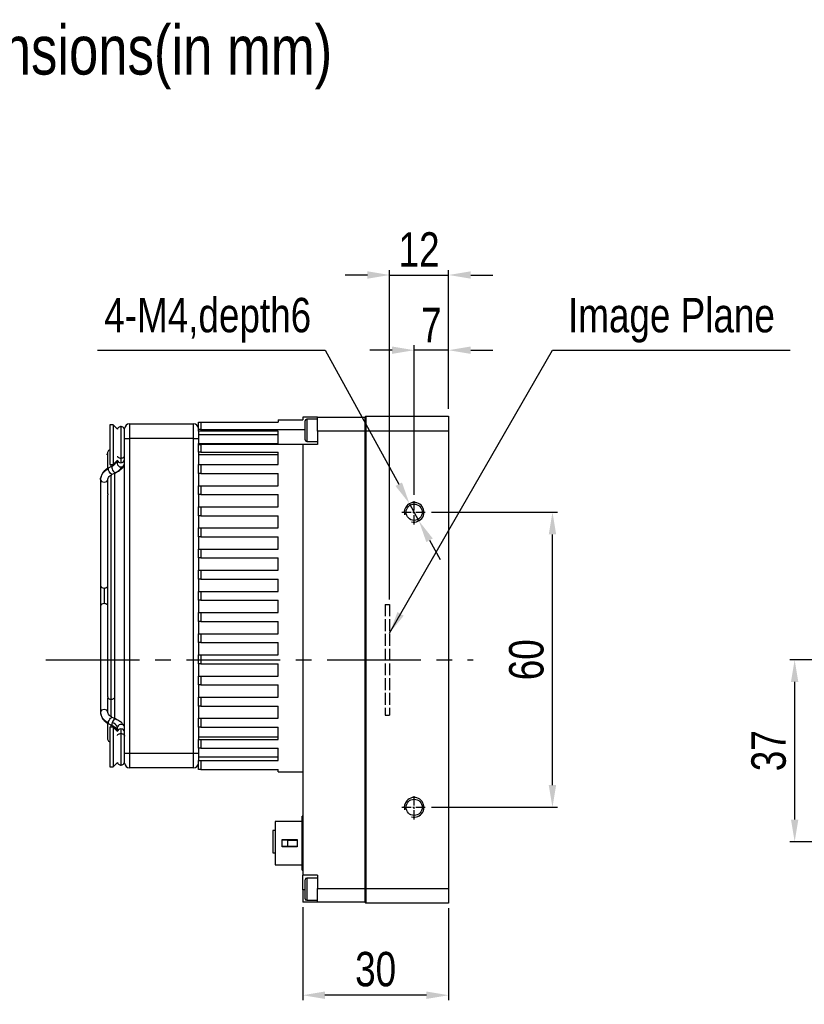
# Model space of a CAD drawing. Header units: millimetres. Extents: x 0 to 14224, y 0 to 1602.
# Tile 3 of 8: x 13936 to 14095, y 1402 to 1602. Entities that reach past the tile are written whole.
import ezdxf

# ---------------------------------------------------------------- set-up
doc = ezdxf.new("R2010")
doc.units = ezdxf.units.MM
for name, pattern in [('ACAD_ISO02W100', [15, 12, -3]), ('CENTER', [50.8, 31.75, -6.35, 6.35, -6.35]), ('CENTER2', [28.575, 19.05, -3.175, 3.175, -3.175])]:
    doc.linetypes.add(name, pattern=pattern)
for name, color, linetype, lineweight in [('粗实线', 7, 'Continuous', 50), ('细实线', 3, 'Continuous', 25), ('细点画线', 1, 'CENTER2', 25), ('细虚线', 2, 'ACAD_ISO02W100', 25)]:
    doc.layers.add(name, color=color, linetype=linetype, lineweight=lineweight)
doc.styles.add('iTek', font='txt', dxfattribs={"width": 0.8, "height": 7})
doc.dimstyles.new('iTek', dxfattribs={"dimscale": 0, "dimtxt": 7, "dimasz": 4.5, "dimexe": 1, "dimexo": 1, "dimgap": 1.5, "dimtad": 1, "dimtoh": 1, "dimdsep": 46, "dimtxsty": 'iTek', "dimcen": 4, "dimclrd": 256, "dimclre": 256, "dimclrt": 256, "dimazin": 2, "dimtfac": 1, "dimtmove": 0, "dimatfit": 3, "dimfxl": 1, "dimlwd": -1, "dimlwe": -1, "dimarcsym": 0})

# ---------------------------------------------------------------- blocks, each defined once
blk = doc.blocks.new('*D76')
at = {"layer": 'Defpoints', "color": 0}
for p in [(13828.12, 1534.21), (13737.12, 1519.68), (13828.12, 1519.68), (14172.47, 1430.38), (14187.47, 1430.38), (14187.47, 1402.62)]:
    blk.add_point(p, dxfattribs=at)
at = {"layer": '细实线'}
for p, q in [((13737.12, 1520.68), (13737.12, 1535.21)), ((13741.62, 1534.21), (13823.62, 1534.21)), ((13828.12, 1520.68), (13828.12, 1535.21)), ((14172.47, 1429.38), (14172.47, 1401.62)), ((14187.47, 1429.38), (14187.47, 1401.62)), ((14176.97, 1402.62), (14182.97, 1402.62))]:
    blk.add_line(p, q, dxfattribs=at)
for points in [[(13741.62, 1534.96), (13741.62, 1533.46), (13737.12, 1534.21)], [(13823.62, 1534.96), (13823.62, 1533.46), (13828.12, 1534.21)], [(14176.97, 1403.37), (14176.97, 1401.87), (14172.47, 1402.62)], [(14182.97, 1403.37), (14182.97, 1401.87), (14187.47, 1402.62)]]:
    blk.add_solid(points, dxfattribs=at)
at = {"layer": '细实线', "char_height": 7, "attachment_point": 5, "style": 'iTek'}
for s, insert in [('91', (13782.62, 1539.48)), ('15', (14179.97, 1407.8))]:
    blk.add_mtext(s, dxfattribs=dict(at, insert=insert))
blk = doc.blocks.new('*D83')
at = {"layer": 'Defpoints', "color": 0}
for p in [(14015.8, 1534.62), (14022.8, 1521.68), (14015.8, 1504.18)]:
    blk.add_point(p, dxfattribs=at)
at = {"layer": '细实线'}
for p, q in [((14015.8, 1505.18), (14015.8, 1535.62)), ((14022.8, 1522.68), (14022.8, 1535.62)), ((14011.3, 1534.62), (14006.8, 1534.62)), ((14022.8, 1534.62), (14015.8, 1534.62)), ((14027.3, 1534.62), (14031.8, 1534.62))]:
    blk.add_line(p, q, dxfattribs=at)
for points in [[(14011.3, 1535.37), (14011.3, 1533.87), (14015.8, 1534.62)], [(14027.3, 1535.37), (14027.3, 1533.87), (14022.8, 1534.62)]]:
    blk.add_solid(points, dxfattribs=at)
at = {"layer": '细实线', "insert": (14019.3, 1539.74), "char_height": 7, "attachment_point": 5, "style": 'iTek'}
blk.add_mtext('7', dxfattribs=at)
blk = doc.blocks.new('*D84')
at = {"layer": 'Defpoints', "color": 0}
for p in [(14014.84, 1503.43), (14016.76, 1499.92)]:
    blk.add_point(p, dxfattribs=at)
at = {"layer": '细实线'}
for p, q in [((13951.45, 1534.62), (13997.72, 1534.62)), ((13997.72, 1534.62), (14012.67, 1507.37)), ((14016.76, 1499.92), (14014.84, 1503.43)), ((14018.92, 1495.98), (14021.09, 1492.03))]:
    blk.add_line(p, q, dxfattribs=at)
for points in [[(14013.33, 1507.73), (14012.01, 1507.01), (14014.84, 1503.43)], [(14019.58, 1496.34), (14018.27, 1495.62), (14016.76, 1499.92)]]:
    blk.add_solid(points, dxfattribs=at)
at = {"layer": '细实线', "insert": (13973.84, 1540.71), "char_height": 7, "attachment_point": 5, "style": 'iTek'}
blk.add_mtext('4-M4,depth6', dxfattribs=at)
blk = doc.blocks.new('*D82')
at = {"layer": 'Defpoints', "color": 0}
for p in [(14022.8, 1549.91), (14022.8, 1521.68), (14010.8, 1482.93)]:
    blk.add_point(p, dxfattribs=at)
at = {"layer": '细实线'}
for p, q in [((14006.3, 1549.91), (14001.8, 1549.91)), ((14010.8, 1483.93), (14010.8, 1550.91)), ((14010.8, 1549.91), (14022.8, 1549.91)), ((14022.8, 1522.68), (14022.8, 1550.91)), ((14027.3, 1549.91), (14031.8, 1549.91))]:
    blk.add_line(p, q, dxfattribs=at)
for points in [[(14006.3, 1550.66), (14006.3, 1549.16), (14010.8, 1549.91)], [(14027.3, 1550.66), (14027.3, 1549.16), (14022.8, 1549.91)]]:
    blk.add_solid(points, dxfattribs=at)
at = {"layer": '细实线', "insert": (14016.8, 1555.1), "char_height": 7, "attachment_point": 5, "style": 'iTek'}
blk.add_mtext('12', dxfattribs=at)
blk = doc.blocks.new('*D89')
at = {"layer": 'Defpoints', "color": 0}
for p in [(13993.15, 1422.38), (14022.8, 1422.18), (13993.15, 1403.47)]:
    blk.add_point(p, dxfattribs=at)
at = {"layer": '细实线'}
for p, q in [((13993.15, 1421.38), (13993.15, 1402.47)), ((14022.8, 1421.18), (14022.8, 1402.47)), ((14018.3, 1403.47), (13997.65, 1403.47))]:
    blk.add_line(p, q, dxfattribs=at)
for points in [[(13997.65, 1404.22), (13997.65, 1402.72), (13993.15, 1403.47)], [(14018.3, 1404.22), (14018.3, 1402.72), (14022.8, 1403.47)]]:
    blk.add_solid(points, dxfattribs=at)
at = {"layer": '细实线', "insert": (14007.97, 1408.73), "char_height": 7, "attachment_point": 5, "style": 'iTek'}
blk.add_mtext('30', dxfattribs=at)
blk = doc.blocks.new('*D90')
at = {"layer": 'Defpoints', "color": 0}
for p in [(14018.3, 1501.68), (14043.91, 1501.68), (14018.3, 1441.68)]:
    blk.add_point(p, dxfattribs=at)
at = {"layer": '细实线'}
for p, q in [((14019.3, 1501.68), (14044.91, 1501.68)), ((14043.91, 1446.18), (14043.91, 1497.18)), ((14019.3, 1441.68), (14044.91, 1441.68))]:
    blk.add_line(p, q, dxfattribs=at)
for points in [[(14043.16, 1497.18), (14044.66, 1497.18), (14043.91, 1501.68)], [(14043.16, 1446.18), (14044.66, 1446.18), (14043.91, 1441.68)]]:
    blk.add_solid(points, dxfattribs=at)
at = {"layer": '细实线', "insert": (14038.64, 1471.68), "char_height": 7, "attachment_point": 5, "rotation": 90, "style": 'iTek'}
blk.add_mtext('60', dxfattribs=at)
blk = doc.blocks.new('*D71')
at = {"layer": 'Defpoints', "color": 0}
for p in [(14101.47, 1471.68), (14093.14, 1434.68), (14111.97, 1434.68)]:
    blk.add_point(p, dxfattribs=at)
at = {"layer": '细实线'}
for p, q in [((14100.47, 1471.68), (14092.14, 1471.68)), ((14093.14, 1467.18), (14093.14, 1439.18)), ((14110.97, 1434.68), (14092.14, 1434.68))]:
    blk.add_line(p, q, dxfattribs=at)
for points in [[(14092.39, 1467.18), (14093.89, 1467.18), (14093.14, 1471.68)], [(14092.39, 1439.18), (14093.89, 1439.18), (14093.14, 1434.68)]]:
    blk.add_solid(points, dxfattribs=at)
at = {"layer": '细实线', "insert": (14087.88, 1453.18), "char_height": 7, "attachment_point": 5, "rotation": 90, "style": 'iTek'}
blk.add_mtext('37', dxfattribs=at)

msp = doc.modelspace()

# ---------------------------------------------------------------- linework, layer by layer
at = {"layer": '粗实线', "lineweight": 30}
for p, q in [((13957.948, 1519.675), (13957.948, 1516.675)), ((13957.948, 1519.675), (13970.948, 1519.675)), ((13970.948, 1516.675), (13970.948, 1519.675)), ((13971.948, 1518.475), (13971.948, 1519.975)), ((13971.948, 1519.975), (13972.448, 1519.975)), ((13972.448, 1519.975), (13972.448, 1518.475)), ((13972.448, 1519.975), (13988.148, 1519.975)), ((13988.148, 1520.475), (13988.148, 1519.975)), ((13988.148, 1520.475), (13993.148, 1520.475)), ((13993.148, 1520.975), (13993.148, 1520.475)), ((13996.148, 1520.975), (13993.148, 1520.975)), ((13993.648, 1516.388), (13993.648, 1520.263)), ((13996.148, 1520.575), (13993.96, 1520.575)), ((13993.96, 1520.575), (13993.96, 1516.075)), ((13996.148, 1518.175), (13996.148, 1520.975)), ((13996.148, 1520.975), (14005.798, 1520.975)), ((14005.998, 1521.175), (14005.798, 1520.975)), ((14005.798, 1520.975), (14005.798, 1518.175)), ((14005.998, 1521.175), (14005.998, 1518.175)), ((14005.998, 1521.175), (14022.798, 1521.175)), ((14022.798, 1521.175), (14022.798, 1518.175)), ((13954.628, 1519.445), (13953.948, 1519.445)), ((13953.948, 1519.445), (13953.948, 1511.405)), ((13955.497, 1518.576), (13954.628, 1519.445)), ((13954.628, 1519.445), (13954.628, 1511.405)), ((13956.198, 1519.082), (13956.198, 1512.68)), ((13956.948, 1516.675), (13956.948, 1518.675)), ((13971.948, 1518.175), (13971.948, 1518.475)), ((13972.448, 1518.475), (13971.948, 1518.475)), ((13971.948, 1518.175), (13971.948, 1516.675)), ((13972.448, 1518.175), (13971.948, 1518.175)), ((13972.448, 1518.475), (13972.448, 1518.175)), ((13972.448, 1518.475), (13993.648, 1518.475)), ((13988.148, 1518.175), (13972.448, 1518.175)), ((13988.148, 1515.675), (13988.148, 1518.175)), ((13996.148, 1518.175), (13996.148, 1515.475)), ((14005.798, 1518.175), (13996.148, 1518.175)), ((14005.798, 1518.175), (14005.798, 1425.175)), ((14005.998, 1518.175), (14005.798, 1518.175)), ((14005.998, 1518.175), (14005.998, 1425.175)), ((14022.798, 1518.175), (14005.998, 1518.175)), ((14022.798, 1518.175), (14022.798, 1425.175)), ((13956.948, 1516.675), (13957.948, 1516.675)), ((13956.948, 1452.675), (13956.948, 1516.675)), ((13957.948, 1516.675), (13957.948, 1452.675)), ((13970.948, 1516.675), (13957.948, 1516.675)), ((13970.948, 1452.675), (13970.948, 1516.675)), ((13970.948, 1516.675), (13971.948, 1516.675)), ((13988.148, 1517.425), (13971.948, 1517.425)), ((13971.948, 1516.675), (13971.948, 1515.675)), ((13971.948, 1515.675), (13988.148, 1515.675)), ((13971.948, 1515.475), (13971.948, 1515.675)), ((13993.96, 1516.075), (13996.148, 1516.075)), ((13971.948, 1513.875), (13971.948, 1515.475)), ((13971.948, 1515.475), (13972.448, 1515.475)), ((13971.948, 1513.875), (13971.948, 1511.375)), ((13972.448, 1513.875), (13971.948, 1513.875)), ((13972.448, 1515.475), (13972.448, 1513.875)), ((13993.148, 1515.475), (13972.448, 1515.475)), ((13972.448, 1513.875), (13988.148, 1513.875)), ((13988.148, 1511.375), (13988.148, 1513.875)), ((13993.148, 1515.475), (13993.148, 1427.875)), ((13996.148, 1515.475), (13993.148, 1515.475)), ((13954.628, 1511.405), (13955.448, 1512.226)), ((13954.948, 1511.441), (13954.948, 1511.725)), ((13955.448, 1512.225), (13955.448, 1511.607)), ((13956.948, 1511.53), (13956.947, 1511.574)), ((13971.948, 1513.425), (13988.148, 1513.425)), ((13954.431, 1511.059), (13953.759, 1510.73)), ((13953.948, 1511.405), (13954.628, 1511.405)), ((13954.198, 1510.945), (13954.198, 1511.405)), ((13954.45, 1511.067), (13954.411, 1511.047)), ((13954.419, 1509.383), (13955.091, 1509.712)), ((13954.768, 1511.274), (13954.473, 1511.071)), ((13954.868, 1511.378), (13954.768, 1511.274)), ((13954.948, 1464.17), (13954.948, 1509.642)), ((13955.049, 1509.7), (13955.704, 1510.103)), ((13955.091, 1509.712), (13955.11, 1509.724)), ((13971.948, 1509.575), (13971.948, 1511.375)), ((13971.948, 1511.375), (13972.448, 1511.375)), ((13971.948, 1509.575), (13971.948, 1507.075)), ((13972.448, 1509.575), (13971.948, 1509.575)), ((13972.448, 1511.375), (13972.448, 1509.575)), ((13972.448, 1511.375), (13988.148, 1511.375)), ((13972.448, 1509.575), (13988.148, 1509.575)), ((13988.148, 1507.075), (13988.148, 1509.575)), ((13952.048, 1508.313), (13952.048, 1486.797)), ((13952.074, 1508.624), (13952.061, 1508.215)), ((13953.548, 1505.446), (13953.548, 1508.313)), ((13954.198, 1463.639), (13954.198, 1509.255)), ((13971.948, 1505.275), (13971.948, 1507.075)), ((13971.948, 1507.075), (13972.448, 1507.075)), ((13972.448, 1507.075), (13972.448, 1505.275)), ((13972.448, 1507.075), (13988.148, 1507.075)), ((13953.448, 1504.922), (13953.448, 1464.434)), ((13971.948, 1505.275), (13971.948, 1502.775)), ((13972.448, 1505.275), (13971.948, 1505.275)), ((13972.448, 1505.275), (13988.148, 1505.275)), ((13988.148, 1502.775), (13988.148, 1505.275)), ((13971.948, 1500.975), (13971.948, 1502.775)), ((13971.948, 1502.775), (13972.448, 1502.775)), ((13972.448, 1502.775), (13972.448, 1500.975)), ((13972.448, 1502.775), (13988.148, 1502.775)), ((13971.948, 1500.975), (13971.948, 1498.475)), ((13972.448, 1500.975), (13971.948, 1500.975)), ((13972.448, 1500.975), (13988.148, 1500.975)), ((13988.148, 1498.475), (13988.148, 1500.975)), ((13971.948, 1496.675), (13971.948, 1498.475)), ((13971.948, 1498.475), (13972.448, 1498.475)), ((13972.448, 1498.475), (13972.448, 1496.675)), ((13972.448, 1498.475), (13988.148, 1498.475)), ((13971.948, 1496.675), (13971.948, 1494.175)), ((13972.448, 1496.675), (13971.948, 1496.675)), ((13972.448, 1496.675), (13988.148, 1496.675)), ((13988.148, 1494.175), (13988.148, 1496.675)), ((13971.948, 1492.375), (13971.948, 1494.175)), ((13971.948, 1494.175), (13972.448, 1494.175)), ((13972.448, 1494.175), (13972.448, 1492.375)), ((13972.448, 1494.175), (13988.148, 1494.175)), ((13971.948, 1492.375), (13971.948, 1489.875)), ((13972.448, 1492.375), (13971.948, 1492.375)), ((13972.448, 1492.375), (13988.148, 1492.375)), ((13988.148, 1489.875), (13988.148, 1492.375)), ((13971.948, 1488.075), (13971.948, 1489.875)), ((13971.948, 1489.875), (13972.448, 1489.875)), ((13972.448, 1489.875), (13972.448, 1488.075)), ((13972.448, 1489.875), (13988.148, 1489.875)), ((13971.948, 1488.075), (13971.948, 1485.575)), ((13972.448, 1488.075), (13971.948, 1488.075)), ((13972.448, 1488.075), (13988.148, 1488.075)), ((13988.148, 1485.575), (13988.148, 1488.075)), ((13952.798, 1486.266), (13952.798, 1483.084)), ((13971.948, 1483.775), (13971.948, 1485.575)), ((13971.948, 1485.575), (13972.448, 1485.575)), ((13972.448, 1485.575), (13972.448, 1483.775)), ((13972.448, 1485.575), (13988.148, 1485.575)), ((13971.948, 1483.775), (13971.948, 1481.275)), ((13972.448, 1483.775), (13971.948, 1483.775)), ((13972.448, 1483.775), (13988.148, 1483.775)), ((13988.148, 1481.275), (13988.148, 1483.775)), ((13952.048, 1482.554), (13952.048, 1461.038)), ((13971.948, 1479.475), (13971.948, 1481.275)), ((13971.948, 1481.275), (13972.448, 1481.275)), ((13972.448, 1481.275), (13972.448, 1479.475)), ((13972.448, 1481.275), (13988.148, 1481.275)), ((13971.948, 1479.475), (13971.948, 1476.975)), ((13972.448, 1479.475), (13971.948, 1479.475)), ((13972.448, 1479.475), (13988.148, 1479.475)), ((13988.148, 1476.975), (13988.148, 1479.475)), ((13971.948, 1475.175), (13971.948, 1476.975)), ((13971.948, 1476.975), (13972.448, 1476.975)), ((13972.448, 1476.975), (13972.448, 1475.175)), ((13972.448, 1476.975), (13988.148, 1476.975)), ((13971.948, 1475.175), (13971.948, 1472.675)), ((13972.448, 1475.175), (13971.948, 1475.175)), ((13972.448, 1475.175), (13988.148, 1475.175)), ((13988.148, 1472.675), (13988.148, 1475.175)), ((13971.948, 1470.875), (13971.948, 1472.675)), ((13971.948, 1472.675), (13972.448, 1472.675)), ((13972.448, 1472.675), (13972.448, 1470.875)), ((13972.448, 1472.675), (13988.148, 1472.675)), ((13971.948, 1470.875), (13971.948, 1468.375)), ((13972.448, 1470.875), (13971.948, 1470.875)), ((13972.448, 1470.875), (13988.148, 1470.875)), ((13988.148, 1468.375), (13988.148, 1470.875)), ((13971.948, 1466.575), (13971.948, 1468.375)), ((13971.948, 1468.375), (13972.448, 1468.375)), ((13972.448, 1468.375), (13972.448, 1466.575)), ((13972.448, 1468.375), (13988.148, 1468.375)), ((13971.948, 1466.575), (13971.948, 1464.075)), ((13972.448, 1466.575), (13971.948, 1466.575)), ((13972.448, 1466.575), (13988.148, 1466.575)), ((13988.148, 1464.075), (13988.148, 1466.575)), ((13953.548, 1461.038), (13953.548, 1463.905)), ((13954.198, 1460.069), (13954.198, 1463.639)), ((13954.948, 1459.708), (13954.948, 1464.17)), ((13971.948, 1462.275), (13971.948, 1464.075)), ((13971.948, 1464.075), (13972.448, 1464.075)), ((13972.448, 1464.075), (13972.448, 1462.275)), ((13972.448, 1464.075), (13988.148, 1464.075)), ((13971.948, 1462.275), (13971.948, 1459.775)), ((13972.448, 1462.275), (13971.948, 1462.275)), ((13972.448, 1462.275), (13988.148, 1462.275)), ((13988.148, 1459.775), (13988.148, 1462.275)), ((13953.548, 1461.038), (13953.534, 1461.14)), ((13955.091, 1459.638), (13954.419, 1459.967)), ((13955.091, 1459.638), (13955.11, 1459.626)), ((13955.352, 1459.495), (13955.11, 1459.626)), ((13971.948, 1457.975), (13971.948, 1459.775)), ((13971.948, 1459.775), (13972.448, 1459.775)), ((13972.448, 1459.775), (13972.448, 1457.975)), ((13972.448, 1459.775), (13988.148, 1459.775)), ((13953.448, 1458.75), (13953.448, 1455.675)), ((13953.759, 1458.62), (13954.431, 1458.291)), ((13954.628, 1457.945), (13953.948, 1457.945)), ((13953.948, 1457.945), (13953.948, 1449.905)), ((13954.198, 1457.945), (13954.198, 1458.406)), ((13955.448, 1457.125), (13954.628, 1457.945)), ((13954.628, 1457.945), (13954.628, 1449.905)), ((13954.948, 1457.625), (13954.948, 1457.965)), ((13955.448, 1457.809), (13955.489, 1458.046)), ((13955.448, 1457.809), (13955.448, 1457.125)), ((13971.948, 1457.975), (13971.948, 1455.475)), ((13972.448, 1457.975), (13971.948, 1457.975)), ((13972.448, 1457.975), (13988.148, 1457.975)), ((13988.148, 1455.475), (13988.148, 1457.975)), ((13956.198, 1456.67), (13956.198, 1450.268)), ((13988.148, 1455.925), (13971.948, 1455.925)), ((13971.948, 1453.675), (13971.948, 1455.475)), ((13971.948, 1455.475), (13972.448, 1455.475)), ((13972.448, 1455.475), (13972.448, 1453.675)), ((13972.448, 1455.475), (13988.148, 1455.475)), ((13971.948, 1453.675), (13971.948, 1452.675)), ((13972.448, 1453.675), (13971.948, 1453.675)), ((13972.448, 1453.675), (13988.148, 1453.675)), ((13988.148, 1451.175), (13988.148, 1453.675)), ((13956.948, 1450.675), (13956.948, 1452.675)), ((13956.948, 1452.675), (13957.948, 1452.675)), ((13957.948, 1452.675), (13957.948, 1449.675)), ((13957.948, 1452.675), (13970.948, 1452.675)), ((13970.948, 1449.675), (13970.948, 1452.675)), ((13970.948, 1452.675), (13971.948, 1452.675)), ((13971.948, 1452.675), (13971.948, 1451.175)), ((13971.948, 1451.925), (13988.148, 1451.925)), ((13953.948, 1449.905), (13954.628, 1449.905)), ((13954.628, 1449.905), (13955.497, 1450.774)), ((13970.948, 1449.675), (13957.948, 1449.675)), ((13971.948, 1449.375), (13971.948, 1451.175)), ((13971.948, 1451.175), (13972.448, 1451.175)), ((13972.448, 1451.175), (13972.448, 1449.375)), ((13972.448, 1451.175), (13988.148, 1451.175)), ((13972.448, 1449.375), (13971.948, 1449.375)), ((13972.448, 1449.375), (13988.148, 1449.375)), ((13988.148, 1448.875), (13988.148, 1449.375)), ((13988.148, 1448.875), (13993.148, 1448.875)), ((13993.148, 1439.875), (13993.048, 1439.875)), ((13993.048, 1428.875), (13993.048, 1439.875)), ((13993.048, 1438.8), (13987.548, 1438.8)), ((13987.548, 1438.8), (13987.548, 1429.95)), ((13987.548, 1436.95), (13987.085, 1436.95)), ((13988.948, 1433.625), (13988.948, 1435.125)), ((13988.948, 1435.125), (13992.048, 1435.125)), ((13990.046, 1435.025), (13988.948, 1435.025)), ((13990.046, 1433.725), (13988.948, 1433.725)), ((13992.048, 1433.625), (13988.948, 1433.625)), ((13990.046, 1435.025), (13992.048, 1435.025)), ((13992.048, 1433.725), (13990.046, 1433.725)), ((13992.048, 1435.125), (13992.048, 1433.625)), ((13987.085, 1432.4), (13987.548, 1432.4)), ((13987.548, 1429.95), (13993.048, 1429.95)), ((13993.048, 1428.875), (13993.148, 1428.875)), ((13996.148, 1427.875), (13993.148, 1427.875)), ((13993.148, 1424.875), (13993.148, 1427.875)), ((13996.148, 1427.875), (13996.148, 1425.175)), ((13993.648, 1423.088), (13993.648, 1426.963)), ((13996.148, 1427.275), (13993.96, 1427.275)), ((13993.96, 1427.275), (13993.96, 1422.775)), ((13993.148, 1424.875), (13993.148, 1422.375)), ((13993.648, 1424.875), (13993.148, 1424.875)), ((13996.148, 1425.175), (14005.798, 1425.175)), ((13996.148, 1422.375), (13996.148, 1425.175)), ((14005.798, 1425.175), (14005.798, 1422.375)), ((14005.998, 1425.175), (14005.798, 1425.175)), ((14005.998, 1425.175), (14022.798, 1425.175)), ((14005.998, 1425.175), (14005.998, 1422.175)), ((14022.798, 1425.175), (14022.798, 1422.175)), ((13996.148, 1422.375), (13993.148, 1422.375)), ((13993.96, 1422.775), (13996.148, 1422.775)), ((14005.798, 1422.375), (13996.148, 1422.375)), ((14005.998, 1422.175), (14005.798, 1422.375)), ((14022.798, 1422.175), (14005.998, 1422.175))]:
    msp.add_line(p, q, dxfattribs=at)
at = {"layer": '粗实线', "lineweight": 30, "flags": 128}
for points in [[(13953.662, 1510.493), (13953.695, 1510.662), (13953.759, 1510.73)], [(13954.419, 1509.383), (13954.391, 1509.373), (13954.253, 1509.4), (13954.089, 1509.526), (13953.926, 1509.734), (13953.787, 1509.99), (13953.695, 1510.256), (13953.662, 1510.493)], [(13954.411, 1511.047), (13954.344, 1510.927), (13954.34, 1510.724), (13954.4, 1510.469), (13954.515, 1510.202), (13954.668, 1509.963), (13954.835, 1509.788), (13954.99, 1509.704), (13955.091, 1509.712)], [(13954.411, 1511.047), (13954.646, 1511.184), (13954.752, 1511.262)], [(13952.048, 1508.313), (13952.075, 1508.632), (13952.085, 1508.686)], [(13952.048, 1508.313), (13952.105, 1508.11), (13952.267, 1507.938), (13952.511, 1507.823), (13952.798, 1507.783), (13953.085, 1507.823), (13953.328, 1507.938), (13953.491, 1508.11), (13953.548, 1508.313)], [(13953.534, 1461.14), (13953.491, 1461.24), (13953.328, 1461.413), (13953.085, 1461.528), (13952.798, 1461.568), (13952.511, 1461.528), (13952.267, 1461.413), (13952.105, 1461.24), (13952.048, 1461.038)], [(13952.048, 1461.038), (13952.075, 1460.718), (13952.085, 1460.664)], [(13952.048, 1461.038), (13952.075, 1460.718), (13952.115, 1460.536)], [(13953.662, 1458.858), (13953.695, 1459.094), (13953.787, 1459.361), (13953.926, 1459.617), (13954.089, 1459.824), (13954.253, 1459.951), (13954.391, 1459.977), (13954.419, 1459.967)], [(13955.09, 1459.639), (13955.006, 1459.649), (13954.854, 1459.577), (13954.687, 1459.412), (13954.532, 1459.179), (13954.411, 1458.913)], [(13953.759, 1458.62), (13953.695, 1458.688), (13953.662, 1458.858)], [(13954.411, 1458.913), (13954.344, 1458.655), (13954.34, 1458.444), (13954.4, 1458.312), (13954.427, 1458.293)]]:
    msp.add_lwpolyline(points, dxfattribs=at)
at = {"layer": '粗实线', "lineweight": 30}
for centre in [(14015.798, 1501.675), (14015.798, 1441.675)]:
    msp.add_circle(centre, 1.65, dxfattribs=at)
for centre, radius, start, end in [((13957.948, 1518.675), 1, 90, 180), ((13970.948, 1518.675), 1, 0, 90), ((13993.96, 1520.263), 0.312, 90, 180), ((13993.96, 1516.388), 0.312, 180, 270), ((13956.185, 1511.62), 0.738, 181.01009, 270.97584), ((13956.187, 1512.451), 0.741, 190.46188, 270.86105), ((13956.214, 1512.443), 0.733, 268.69455, 359.33953), ((13956.21, 1511.62), 0.738, 269.02444, 358.98992), ((13954.752, 1507.95), 2.766, 113.18963, 164.56167), ((13953.726, 1512.547), 3.144, 296.12866, 328.6877), ((13952.704, 1486.929), 0.67, 191.42168, 278.04935), ((13952.838, 1487.095), 0.829, 267.19483, 317.28006), ((13952.704, 1482.421), 0.67, 81.95057, 168.57841), ((13952.838, 1482.256), 0.829, 42.72003, 92.80522), ((13954.752, 1461.401), 2.766, 195.43832, 246.81032), ((13953.878, 1457.147), 1.844, 29.1538, 73.19888), ((13953.532, 1456.572), 1.947, 18.68498, 43.36599), ((13956.187, 1456.899), 0.741, 89.13888, 169.53837), ((13956.195, 1457.786), 0.753, 1.70293, 159.83192), ((13956.21, 1456.903), 0.738, 1.47724, 90.97005), ((13957.948, 1450.675), 1, 180, 270), ((13970.948, 1450.675), 1, 270, 0), ((13993.96, 1426.963), 0.312, 90, 180), ((13993.96, 1423.088), 0.312, 180, 270)]:
    msp.add_arc(centre, radius, start, end, dxfattribs=at)
for points, knots in [([(13956.273, 1519.078), (13956.172, 1519.077), (13955.961, 1519.074), (13955.686, 1518.903), (13955.522, 1518.715), (13955.5, 1518.592), (13955.497, 1518.576)], [0, 0, 0, 0, 0.2984668, 0.6250121, 0.9515509, 1, 1, 1, 1]), ([(13956.948, 1518.332), (13956.936, 1518.432), (13956.912, 1518.641), (13956.716, 1518.905), (13956.434, 1519.073), (13956.223, 1519.077), (13956.123, 1519.078)], [0, 0, 0, 0, 0.2387715, 0.5000003, 0.7612301, 1, 1, 1, 1]), ([(13953.948, 1514.375), (13953.859, 1514.334), (13953.67, 1514.246), (13953.485, 1513.988), (13953.361, 1512.954), (13953.484, 1513.924), (13953.438, 1513.276), (13953.45, 1512.949), (13953.447, 1512.322), (13953.448, 1511.565), (13953.448, 1510.938), (13953.448, 1510.593), (13953.448, 1510.584)], [0, 0, 0, 0, 0.0201927, 0.042724, 0.0633183, 0.2186732, 0.3740281, 0.529383, 0.6847379, 0.8400928, 0.9954477, 1, 1, 1, 1]), ([(13955.326, 1512.104), (13955.31, 1512.047), (13955.252, 1511.851), (13955.097, 1511.599), (13954.932, 1511.44), (13954.868, 1511.378)], [0, 0, 0, 0, 0.1986568, 0.6867281, 1, 1, 1, 1]), ([(13955.09, 1509.712), (13955.365, 1509.856), (13955.905, 1510.14), (13956.487, 1510.598), (13956.868, 1511.052), (13956.922, 1511.377), (13956.948, 1511.529)], [0, 0, 0, 0, 0.2733921, 0.5377371, 0.7823969, 1, 1, 1, 1]), ([(13955.484, 1513.085), (13955.49, 1513.058), (13955.512, 1512.955), (13955.675, 1512.815), (13955.924, 1512.7), (13956.109, 1512.687), (13956.198, 1512.68)], [0, 0, 0, 0, 0.1169548, 0.445502, 0.7323382, 1, 1, 1, 1]), ([(13956.198, 1512.68), (13956.286, 1512.687), (13956.47, 1512.7), (13956.727, 1512.814), (13956.896, 1512.992), (13956.967, 1513.144), (13956.947, 1513.215), (13956.946, 1513.217)], [0, 0, 0, 0, 0.2244444, 0.4649645, 0.7404654, 0.9922808, 1, 1, 1, 1]), ([(13956.198, 1512.68), (13956.198, 1512.439), (13956.198, 1512.009), (13956.198, 1511.801), (13956.198, 1511.71)], [0, 0, 0, 0, 0.5599997, 1, 1, 1, 1]), ([(13953.759, 1510.73), (13953.572, 1510.627), (13953.175, 1510.408), (13952.666, 1509.939), (13952.243, 1509.338), (13952.131, 1508.867), (13952.074, 1508.624)], [0, 0, 0, 0, 0.212593, 0.4531258, 0.7181276, 1, 1, 1, 1]), ([(13953.535, 1508.215), (13953.545, 1508.342), (13953.564, 1508.588), (13953.825, 1509.014), (13954.192, 1509.242), (13954.42, 1509.383)], [0, 0, 0, 0, 0.2875263, 0.5560654, 1, 1, 1, 1]), ([(13953.548, 1505.446), (13953.546, 1505.414), (13953.542, 1505.351), (13953.513, 1505.234), (13953.479, 1505.114), (13953.454, 1505.002), (13953.444, 1504.915), (13953.452, 1504.881), (13953.454, 1504.869)], [0, 0, 0, 0, 0.1813569, 0.3627978, 0.5419611, 0.7201204, 0.9018144, 1, 1, 1, 1]), ([(13952.048, 1486.797), (13952.048, 1486.501), (13952.048, 1486.047), (13952.048, 1485.289), (13952.048, 1484.675), (13952.048, 1484.062), (13952.048, 1483.303), (13952.048, 1482.849), (13952.048, 1482.554)], [0, 0, 0, 0, 0.2394567, 0.3683607, 0.4999999, 0.6316393, 0.7605431, 1, 1, 1, 1]), ([(13953.449, 1464.436), (13953.448, 1464.433), (13953.445, 1464.404), (13953.458, 1464.325), (13953.486, 1464.209), (13953.52, 1464.088), (13953.544, 1463.983), (13953.547, 1463.929), (13953.548, 1463.905)], [0, 0, 0, 0, 0.0260678, 0.2318655, 0.4392375, 0.6423447, 0.8421243, 1, 1, 1, 1]), ([(13953.548, 1463.905), (13953.593, 1463.859), (13953.693, 1463.759), (13953.926, 1463.659), (13954.109, 1463.645), (13954.198, 1463.639)], [0, 0, 0, 0, 0.2989336, 0.6615881, 1, 1, 1, 1]), ([(13954.198, 1463.639), (13954.286, 1463.645), (13954.47, 1463.659), (13954.727, 1463.772), (13954.899, 1463.95), (13954.968, 1464.117), (13954.939, 1464.202), (13954.934, 1464.218)], [0, 0, 0, 0, 0.2133196, 0.441918, 0.7037631, 0.9430946, 1, 1, 1, 1]), ([(13952.074, 1460.727), (13952.131, 1460.484), (13952.243, 1460.013), (13952.666, 1459.412), (13953.175, 1458.942), (13953.572, 1458.723), (13953.759, 1458.62)], [0, 0, 0, 0, 0.2818727, 0.5468741, 0.7874071, 1, 1, 1, 1]), ([(13953.474, 1461.047), (13953.478, 1460.99), (13953.487, 1460.892), (13953.55, 1460.816), (13953.577, 1460.785)], [0, 0, 0, 0, 0.577743, 1, 1, 1, 1]), ([(13954.42, 1459.967), (13954.192, 1460.109), (13953.825, 1460.336), (13953.564, 1460.763), (13953.545, 1461.009), (13953.535, 1461.136)], [0, 0, 0, 0, 0.4439349, 0.712474, 1, 1, 1, 1]), ([(13956.948, 1457.821), (13956.928, 1457.956), (13956.882, 1458.261), (13956.553, 1458.688), (13955.98, 1459.167), (13955.396, 1459.476), (13955.09, 1459.639)], [0, 0, 0, 0, 0.1843324, 0.4181049, 0.695048, 1, 1, 1, 1]), ([(13954.432, 1458.291), (13954.64, 1458.183), (13955.035, 1457.978), (13955.359, 1457.745), (13955.414, 1457.722), (13955.439, 1457.712)], [0, 0, 0, 0, 0.3783784, 0.7180581, 1, 1, 1, 1]), ([(13954.948, 1457.89), (13954.984, 1457.854), (13955.121, 1457.72), (13955.252, 1457.499), (13955.309, 1457.303), (13955.326, 1457.247)], [0, 0, 0, 0, 0.2074637, 0.7707357, 1, 1, 1, 1]), ([(13956.198, 1457.641), (13956.198, 1457.518), (13956.198, 1457.3), (13956.198, 1456.863), (13956.198, 1456.67)], [0, 0, 0, 0, 0.56, 1, 1, 1, 1]), ([(13953.448, 1455.675), (13953.46, 1455.576), (13953.485, 1455.369), (13953.67, 1455.103), (13953.859, 1455.016), (13953.948, 1454.975)], [0, 0, 0, 0, 0.325249, 0.6810913, 1, 1, 1, 1]), ([(13955.484, 1456.265), (13955.49, 1456.293), (13955.512, 1456.396), (13955.675, 1456.536), (13955.924, 1456.65), (13956.109, 1456.664), (13956.198, 1456.67)], [0, 0, 0, 0, 0.1169536, 0.4455012, 0.7323376, 1, 1, 1, 1]), ([(13956.198, 1456.67), (13956.286, 1456.663), (13956.47, 1456.65), (13956.727, 1456.536), (13956.897, 1456.359), (13956.967, 1456.202), (13956.945, 1456.128), (13956.943, 1456.122)], [0, 0, 0, 0, 0.2214705, 0.4588034, 0.7306536, 0.9791317, 1, 1, 1, 1]), ([(13955.497, 1450.774), (13955.5, 1450.759), (13955.522, 1450.636), (13955.686, 1450.448), (13955.961, 1450.277), (13956.172, 1450.274), (13956.273, 1450.272)], [0, 0, 0, 0, 0.0484473, 0.3749887, 0.7015337, 1, 1, 1, 1]), ([(13956.123, 1450.272), (13956.223, 1450.274), (13956.434, 1450.277), (13956.716, 1450.446), (13956.912, 1450.71), (13956.936, 1450.919), (13956.948, 1451.018)], [0, 0, 0, 0, 0.2387695, 0.4999991, 0.7612302, 1, 1, 1, 1]), ([(13987.088, 1436.95), (13987.088, 1436.916), (13987.088, 1436.848), (13987.088, 1436.322), (13987.088, 1435.57), (13987.088, 1434.973), (13987.088, 1434.675)], [0, 0, 0, 0, 0.25, 0.4999998, 0.7500002, 1, 1, 1, 1]), ([(13987.088, 1434.675), (13987.088, 1434.377), (13987.088, 1433.781), (13987.088, 1433.029), (13987.088, 1432.503), (13987.088, 1432.434), (13987.088, 1432.4)], [0, 0, 0, 0, 0.24999992, 0.49999969, 0.74999967, 1, 1, 1, 1]), ([(13990.046, 1435.025), (13990.043, 1434.809), (13990.036, 1434.375), (13990.043, 1433.942), (13990.046, 1433.725)], [0, 0, 0, 0, 0.50000142, 1, 1, 1, 1])]:
    msp.add_open_spline(points, degree=3, knots=knots, dxfattribs=at)
at = {"layer": '细实线'}
for centre in [(14015.798, 1501.675), (14015.798, 1441.675)]:
    msp.add_arc(centre, 2, 255, 195, dxfattribs=at)
at = {"layer": '细点画线', "ltscale": 0.1}
for p, q in [((14015.798, 1499.175), (14015.798, 1504.175)), ((14013.298, 1501.675), (14018.298, 1501.675)), ((14015.798, 1439.175), (14015.798, 1444.175)), ((14013.298, 1441.675), (14018.298, 1441.675))]:
    msp.add_line(p, q, dxfattribs=at)
at = {"layer": '细点画线'}
msp.add_line((13940.948, 1471.675), (14027.798, 1471.675), dxfattribs=at)
at = {"layer": '细虚线', "ltscale": 0.2}
for p, q in [((14009.896, 1482.925), (14010.798, 1482.925)), ((14009.896, 1482.925), (14009.896, 1460.425)), ((14010.798, 1482.925), (14010.798, 1460.425)), ((14009.896, 1460.425), (14010.798, 1460.425))]:
    msp.add_line(p, q, dxfattribs=at)

# ---------------------------------------------------------------- texts
at = {"layer": '细实线', "color": 1, "linetype": 'CENTER', "insert": (13703.062, 1600.662), "char_height": 10, "width": 387.27601, "attachment_point": 1, "style": 'iTek'}
msp.add_mtext('{\\C0;PH16KCXP12-250KT Camera Mechanical Dimensions(in mm)}', dxfattribs=at)
at = {"layer": '细实线', "insert": (14047.078, 1545.251), "char_height": 7, "attachment_point": 1, "style": 'iTek'}
msp.add_mtext('Image Plane', dxfattribs=at)

# ---------------------------------------------------------------- dimensions: what is measured, and where the dimension line sits
at = {"layer": '细实线'}
for base, p1, p2, override, picture, middle in [((14022.798, 1549.911), (14010.798, 1482.925), (14022.798, 1521.675), {"dimscale": 1}, '*D82', (14016.798, 1555.105)), ((14015.798, 1534.623), (14022.798, 1521.675), (14015.798, 1504.175), {"dimscale": 1}, '*D83', (14019.298, 1539.739)), ((13993.148, 1403.471), (14022.798, 1422.175), (13993.148, 1422.375), {"dimscale": 1, "dimdec": 0}, '*D89', (14007.973, 1408.732))]:
    dim = msp.add_linear_dim(base=base, p1=p1, p2=p2, dimstyle='iTek', override=override, dxfattribs=at)
    dim.commit()
    dim.dimension.update_dxf_attribs({"geometry": picture, "text_midpoint": middle})
dim = msp.add_diameter_dim_2p(p1=(14016.76, 1499.922), p2=(14014.836, 1503.429), dimstyle='iTek', override={"dimscale": 1, "dimpost": '4-M<>,depth6'}, dxfattribs=at)
dim.commit()
dim.dimension.update_dxf_attribs({"geometry": '*D84', "text_midpoint": (13973.836, 1534.623), "dimtype": 163})
for base, p1, p2, middle in [((13828.12, 1534.211), (13737.12, 1519.675), (13828.12, 1519.675), (13782.62, 1534.211)), ((14187.472, 1402.621), (14172.472, 1430.375), (14187.472, 1430.375), (14179.972, 1402.621))]:
    dim = msp.add_linear_dim(base=base, p1=p1, p2=p2, dimstyle='iTek', override={"dimscale": 1}, dxfattribs=at)
    dim.commit()
    dim.dimension.update_dxf_attribs({"geometry": '*D76', "text_midpoint": middle, "dimtype": 160})
dim = msp.add_linear_dim(base=(14043.914, 1501.675), p1=(14018.298, 1441.675), p2=(14018.298, 1501.675), angle=90, dimstyle='iTek', override={"dimscale": 1}, dxfattribs=at)
dim.commit()
dim.dimension.update_dxf_attribs({"geometry": '*D90', "text_midpoint": (14038.639, 1471.675)})
dim = msp.add_linear_dim(base=(14093.141, 1434.675), p1=(14101.472, 1471.675), p2=(14111.972, 1434.675), angle=90, dimstyle='iTek', override={"dimscale": 1}, dxfattribs=at)
dim.commit()
dim.dimension.update_dxf_attribs({"geometry": '*D71', "text_midpoint": (14093.141, 1453.175), "dimtype": 160})

# ---------------------------------------------------------------- leaders
at = {"layer": '细实线', "annotation_type": 0, "has_hookline": 1, "hookline_direction": 0, "text_width": 42.302}
msp.add_leader([(14010.798, 1477.103), (14043.914, 1534.623), (14048.414, 1534.623)], dimstyle='iTek', override={"dimscale": 1, "dimtad": 1}, dxfattribs=at)

doc.saveas('drawing.dxf')
